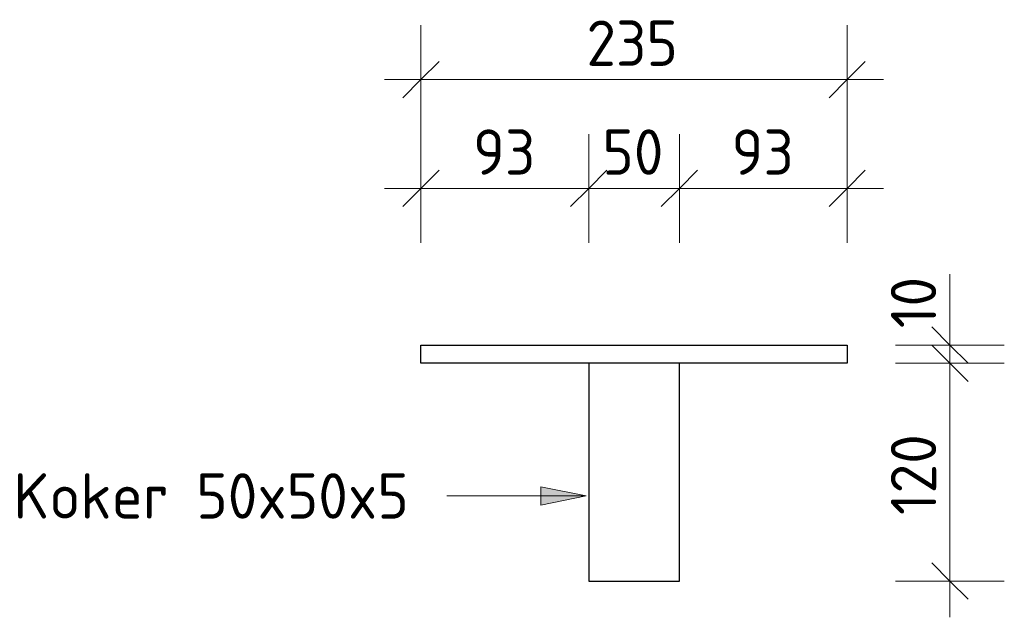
# Model space of a CAD drawing. Header units: millimetres. Extents: x -51780 to -20756, y -103 to 141413.
# Tile 5 of 11: x -21299 to -20756, y -70 to 259. Entities that reach past the tile are written whole.
import ezdxf

# ---------------------------------------------------------------- set-up
doc = ezdxf.new("R2010")
doc.units = ezdxf.units.MM
for name, color, linetype, lineweight in [('N-CO-BC-BETONVORM-G', 50, 'Continuous', 25), ('N-CO-SC-STAALVORM-G', 10, 'Continuous', 25), ('X-XX-AL-M', 7, 'Continuous', 18), ('X-XX-AL-M-10', 7, 'Continuous', 18), ('X-XX-AL-T25-1', 7, 'Continuous', 13)]:
    doc.layers.add(name, color=color, linetype=linetype, lineweight=lineweight)
doc.styles.add('NLCS-ISO_1', font='NLCS-ISO.ttf', dxfattribs={"height": 25})
doc.dimstyles.new('2_5_NLCS_diagonal_1', dxfattribs={"dimscale": 304.8, "dimtxt": 25.068874, "dimasz": 0.065617, "dimexe": 0.098425, "dimexo": 0.0625, "dimgap": 0, "dimtad": 1, "dimdec": 0, "dimzin": 0, "dimdsep": 46, "dimtxsty": 'NLCS-ISO_1', "dimblk1": 'OBLIQUE', "dimblk2": 'OBLIQUE', "dimsah": 1, "dimcen": 0.09, "dimdle": 0.065617, "dimazin": 0, "dimtfac": 1, "dimtdec": 4, "dimtix": 1, "dimtmove": 0, "dimatfit": 3, "dimfxl": 0.098425, "dimfxlon": 1, "dimtvp": 1, "dimtolj": 1, "dimtzin": 0, "dimarcsym": 2})
doc.dimstyles.new('2_5_NLCS_diagonal_3', dxfattribs={"dimscale": 304.8, "dimtxt": 25.068874, "dimasz": 0.065617, "dimexe": 0.098425, "dimexo": 0.0625, "dimgap": 0, "dimtad": 1, "dimdec": 0, "dimzin": 0, "dimdsep": 46, "dimtxsty": 'NLCS-ISO_1', "dimblk1": 'OBLIQUE', "dimblk2": 'OBLIQUE', "dimsah": 1, "dimcen": 0.09, "dimdle": 0.065617, "dimazin": 0, "dimtfac": 1, "dimtdec": 4, "dimtix": 1, "dimtmove": 1, "dimatfit": 3, "dimfxl": 0.098425, "dimfxlon": 1, "dimtvp": 1, "dimtolj": 1, "dimtzin": 0, "dimarcsym": 2})

# ---------------------------------------------------------------- blocks, each defined once
blk = doc.blocks.new('GM_Bevestigingsplaat radardetector2 - GM_Bevestigingsplaat radardetector2-3834855-Detail type Z - zijaanzicht - Dependent 1')
at = {"layer": 'N-CO-SC-STAALVORM-G'}
for p, q in [((-237897.01, 80), (-237662.01, 80)), ((-237897.01, 70), (-237897.01, 80)), ((-237662.01, 80), (-237662.01, 70)), ((-237662.01, 70), (-237897.01, 70)), ((-237804.51, 70), (-237804.51, -50)), ((-237754.51, -50), (-237754.51, 70)), ((-237804.51, -50), (-237754.51, -50))]:
    blk.add_line(p, q, dxfattribs=at)
blk = doc.blocks.new('DIMBLOCK124-Detail type Z - zijaanzicht - Dependent 1')
at = {"layer": 'X-XX-AL-M-10'}
for p, q in [((-21078.08, 196.35), (-21078.08, 256.35)), ((-20843.08, 196.35), (-20843.08, 256.35)), ((-21078.08, 226.35), (-21068.08, 236.35)), ((-20843.08, 226.35), (-20833.08, 236.35)), ((-21098.08, 226.35), (-20823.08, 226.35)), ((-21078.08, 226.35), (-21088.08, 216.35)), ((-21078.08, 226.35), (-21078.08, 196.35)), ((-20843.08, 226.35), (-20853.08, 216.35)), ((-20843.08, 226.35), (-20843.08, 196.35))]:
    blk.add_line(p, q, dxfattribs=at)
at = {"layer": 'X-XX-AL-M-10', "color": 0, "insert": (-20986.83, 258.92), "char_height": 25, "width": 63.0033, "attachment_point": 1, "line_spacing_factor": 1.135194, "style": 'NLCS-ISO_1'}
blk.add_mtext('235', dxfattribs=at)
blk = doc.blocks.new('_Oblique')
at = {"color": 0, "linetype": 'ByBlock', "lineweight": -2}
blk.add_line((-0.5, -0.5), (0.5, 0.5), dxfattribs=at)
blk = doc.blocks.new('DIMBLOCK125-Detail type Z - zijaanzicht - Dependent 1')
at = {"layer": 'X-XX-AL-M-10'}
for p, q in [((-21078.08, 136.35), (-21078.08, 196.35)), ((-20985.58, 136.35), (-20985.58, 196.35)), ((-21078.08, 166.35), (-21068.08, 176.35)), ((-20985.58, 166.35), (-20975.58, 176.35)), ((-21098.08, 166.35), (-20985.58, 166.35)), ((-21078.08, 166.35), (-21088.08, 156.35)), ((-21078.08, 166.35), (-21078.08, 136.35)), ((-20985.58, 166.35), (-20995.58, 156.35)), ((-20985.58, 166.35), (-20985.58, 136.35))]:
    blk.add_line(p, q, dxfattribs=at)
at = {"layer": 'X-XX-AL-M-10', "color": 0, "insert": (-21049.33, 198.92), "char_height": 25, "width": 42.0022, "attachment_point": 1, "line_spacing_factor": 1.135194, "style": 'NLCS-ISO_1'}
blk.add_mtext('93', dxfattribs=at)
blk = doc.blocks.new('DIMBLOCK126-Detail type Z - zijaanzicht - Dependent 1')
at = {"layer": 'X-XX-AL-M-10'}
for p, q in [((-20985.58, 136.35), (-20985.58, 196.35)), ((-20935.58, 136.35), (-20935.58, 196.35)), ((-20985.58, 166.35), (-20975.58, 176.35)), ((-20935.58, 166.35), (-20925.58, 176.35)), ((-20985.58, 166.35), (-20995.58, 156.35)), ((-20985.58, 166.35), (-20935.58, 166.35)), ((-20985.58, 166.35), (-20985.58, 136.35)), ((-20935.58, 166.35), (-20945.58, 156.35)), ((-20935.58, 166.35), (-20935.58, 136.35))]:
    blk.add_line(p, q, dxfattribs=at)
at = {"layer": 'X-XX-AL-M-10', "color": 0, "insert": (-20978.08, 198.92), "char_height": 25, "width": 42.0022, "attachment_point": 1, "line_spacing_factor": 1.135194, "style": 'NLCS-ISO_1'}
blk.add_mtext('50', dxfattribs=at)
blk = doc.blocks.new('DIMBLOCK127-Detail type Z - zijaanzicht - Dependent 1')
at = {"layer": 'X-XX-AL-M-10'}
for p, q in [((-20935.58, 136.35), (-20935.58, 196.35)), ((-20843.08, 136.35), (-20843.08, 196.35)), ((-20935.58, 166.35), (-20925.58, 176.35)), ((-20843.08, 166.35), (-20833.08, 176.35)), ((-20935.58, 166.35), (-20945.58, 156.35)), ((-20935.58, 166.35), (-20823.08, 166.35)), ((-20935.58, 166.35), (-20935.58, 136.35)), ((-20843.08, 166.35), (-20853.08, 156.35)), ((-20843.08, 166.35), (-20843.08, 136.35))]:
    blk.add_line(p, q, dxfattribs=at)
at = {"layer": 'X-XX-AL-M-10', "color": 0, "insert": (-20906.83, 198.92), "char_height": 25, "width": 42.0022, "attachment_point": 1, "line_spacing_factor": 1.135194, "style": 'NLCS-ISO_1'}
blk.add_mtext('93', dxfattribs=at)
blk = doc.blocks.new('DIMBLOCK128-Detail type Z - zijaanzicht - Dependent 1')
at = {"layer": 'X-XX-AL-M-10'}
for p, q in [((-20786.43, 119.12), (-20786.43, 89.33)), ((-20786.43, 100), (-20786.43, 70)), ((-20786.43, 80), (-20796.43, 90)), ((-20786.43, 89.33), (-20786.43, 75)), ((-20816.43, 80), (-20756.43, 80)), ((-20786.43, 80), (-20816.43, 80)), ((-20786.43, 70), (-20796.43, 80)), ((-20786.43, 80), (-20776.43, 70)), ((-20816.43, 70), (-20756.43, 70)), ((-20786.43, 70), (-20816.43, 70)), ((-20786.43, 70), (-20776.43, 60))]:
    blk.add_line(p, q, dxfattribs=at)
at = {"layer": 'X-XX-AL-M-10', "color": 0, "insert": (-20819, 89.33), "char_height": 25, "width": 35.7586, "attachment_point": 1, "rotation": 90, "line_spacing_factor": 1.135194, "style": 'NLCS-ISO_1'}
blk.add_mtext('10', dxfattribs=at)
blk = doc.blocks.new('DIMBLOCK129-Detail type Z - zijaanzicht - Dependent 1')
at = {"layer": 'X-XX-AL-M-10'}
for p, q in [((-20786.43, 70), (-20796.43, 80)), ((-20816.43, 70), (-20756.43, 70)), ((-20786.43, 70), (-20816.43, 70)), ((-20786.43, 70), (-20786.43, -70)), ((-20786.43, 70), (-20776.43, 60)), ((-20786.43, -50), (-20796.43, -40)), ((-20816.43, -50), (-20756.43, -50)), ((-20786.43, -50), (-20816.43, -50)), ((-20786.43, -50), (-20776.43, -60))]:
    blk.add_line(p, q, dxfattribs=at)
at = {"layer": 'X-XX-AL-M-10', "color": 0, "insert": (-20819, -13.65), "char_height": 25, "width": 56.7597, "attachment_point": 1, "rotation": 90, "line_spacing_factor": 1.135194, "style": 'NLCS-ISO_1'}
blk.add_mtext('120', dxfattribs=at)

msp = doc.modelspace()

# ---------------------------------------------------------------- hatches: boundary and pattern name
at = {"layer": 'X-XX-AL-T25-1'}
msp.add_hatch(color=256, dxfattribs=at).paths.add_polyline_path([(-20986.92, -3.12), (-21011.92, 1.88), (-21011.92, -8.12)], flags=0)

# ---------------------------------------------------------------- linework, layer by layer
for p, q in [((-20986.92, -3.12), (-21011.92, 1.88)), ((-21011.92, 1.88), (-21011.92, -8.12)), ((-21063.25, -3.12), (-21063.89, -3.12)), ((-20986.92, -3.12), (-21063.25, -3.12)), ((-21011.92, -8.12), (-20986.92, -3.12))]:
    msp.add_line(p, q, dxfattribs=at)

# ---------------------------------------------------------------- block references
at = {"layer": 'N-CO-BC-BETONVORM-G'}
msp.add_blockref('GM_Bevestigingsplaat radardetector2 - GM_Bevestigingsplaat radardetector2-3834855-Detail type Z - zijaanzicht - Dependent 1', (216818.93, 0), dxfattribs=at)

# ---------------------------------------------------------------- texts
at = {"layer": 'X-XX-AL-T25-1', "insert": (-21302.75, 9.38), "char_height": 25, "width": 277.3839, "attachment_point": 1, "style": 'NLCS-ISO_1'}
msp.add_mtext('Koker 50x50x5', dxfattribs=at)

# ---------------------------------------------------------------- dimensions: what is measured, and where the dimension line sits
at = {"layer": 'X-XX-AL-M'}
for base, p1, p2, override, picture, middle in [((-20843.08, 226.35), (-21078.08, 196.35), (-20843.08, 196.35), {"dimpost": '<>', "dimfxl": 235}, 'DIMBLOCK124-Detail type Z - zijaanzicht - Dependent 1', (-20960.58, 238.85)), ((-20985.58294887, 166.34905406), (-21078.08294887, 136.34905406), (-20985.58294887, 136.34905406), {"dimpost": '<>', "dimfxl": 92.5}, 'DIMBLOCK125-Detail type Z - zijaanzicht - Dependent 1', (-21031.83294887, 178.84905406)), ((-20935.58, 166.35), (-20985.58, 136.35), (-20935.58, 136.35), {"dimpost": '<>', "dimfxl": 50}, 'DIMBLOCK126-Detail type Z - zijaanzicht - Dependent 1', (-20960.58, 178.85)), ((-20843.08294887, 166.34905406), (-20935.58294887, 136.34905406), (-20843.08294887, 136.34905406), {"dimpost": '<>', "dimfxl": 92.5}, 'DIMBLOCK127-Detail type Z - zijaanzicht - Dependent 1', (-20889.33294887, 178.84905406))]:
    dim = msp.add_linear_dim(base=base, p1=p1, p2=p2, dimstyle='2_5_NLCS_diagonal_1', override=override, dxfattribs=at)
    dim.commit()
    dim.dimension.update_dxf_attribs({"geometry": picture, "text_midpoint": middle})
dim = msp.add_linear_dim(base=(-20786.43, 70), p1=(-20816.43, 80), p2=(-20816.43, 70), angle=90, dimstyle='2_5_NLCS_diagonal_3', override={"dimpost": '<>', "dimfxl": 10}, dxfattribs=at)
dim.commit()
dim.dimension.update_dxf_attribs({"geometry": 'DIMBLOCK128-Detail type Z - zijaanzicht - Dependent 1', "text_midpoint": (-20802.33, 107.2), "dimtype": 160, "text_rotation": 90})
dim = msp.add_linear_dim(base=(-20786.43, -50), p1=(-20816.43, 70), p2=(-20816.43, -50), angle=90, dimstyle='2_5_NLCS_diagonal_1', override={"dimpost": '<>', "dimfxl": 120}, dxfattribs=at)
dim.commit()
dim.dimension.update_dxf_attribs({"geometry": 'DIMBLOCK129-Detail type Z - zijaanzicht - Dependent 1', "text_midpoint": (-20798.93, 10)})

doc.saveas('drawing.dxf')
